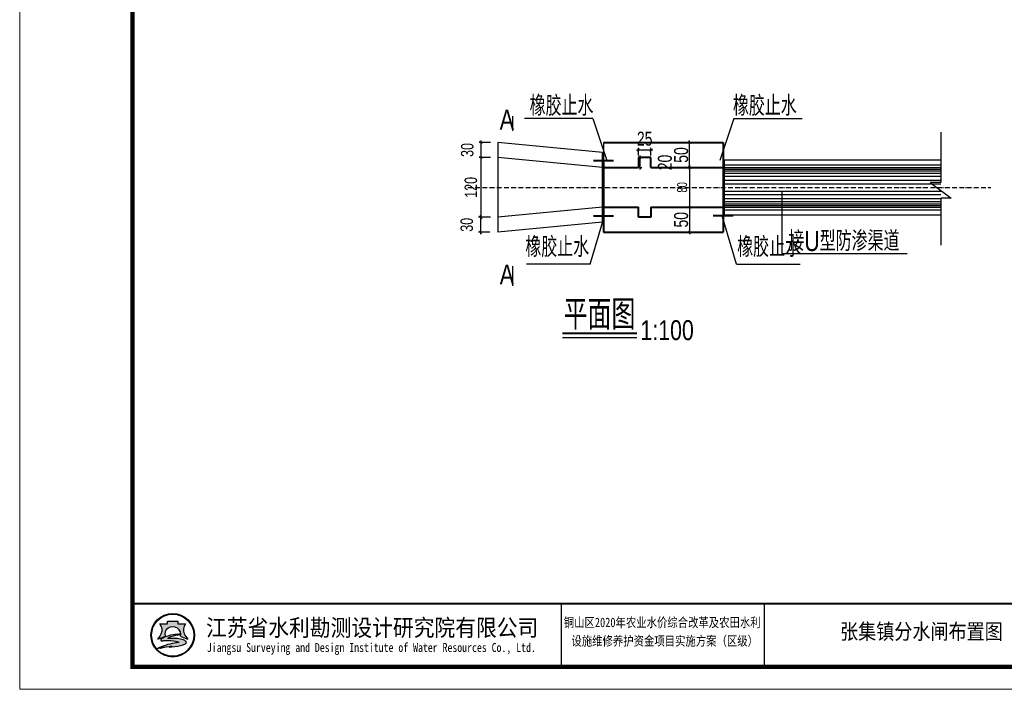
# Model space of a CAD drawing. Header units: millimetres. Extents: x 35103 to 109936, y 5599 to 8287.
# Tile 5 of 11: x 101151 to 103127, y 5599 to 6943. Entities that reach past the tile are written whole.
import ezdxf
from ezdxf.enums import TextEntityAlignment as Align

# ---------------------------------------------------------------- set-up
doc = ezdxf.new("R2010")
doc.units = ezdxf.units.MM
doc.linetypes.add('ACAD_ISO10W100', pattern=[18, 12, -3, 0, -3])
doc.linetypes.add('HIDDENX2', pattern=[19.049999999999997, 12.7, -6.35])
for name, color, linetype, lineweight in [('0虚线', 3, 'HIDDENX2', 20), ('实线', 1, 'Continuous', 40), ('粗线', 1, 'Continuous', 40)]:
    doc.layers.add(name, color=color, linetype=linetype, lineweight=lineweight)
for name, color, linetype in [('中心线', 3, 'ACAD_ISO10W100'), ('文字', 2, 'Continuous'), ('标注', 4, 'Continuous')]:
    doc.layers.add(name, color=color, linetype=linetype)
doc.styles.add('hz-e', font='hztxt_e.shx', dxfattribs={"width": 0.7, "height": 20, "bigfont": 'hztxt.shx'})
doc.styles.add('HZTXT', font='hztxt_e.shx', dxfattribs={"width": 0.75, "bigfont": 'hztxt.shx'})
doc.styles.add('图框', font='仿宋_GB2312.TTF', dxfattribs={"width": 0.8, "height": 4})
doc.styles.add('图框仿宋', font='仿宋_GB2312.TTF', dxfattribs={"width": 0.85})
doc.dimstyles.new('副本 100', dxfattribs={"dimscale": 0, "dimtxt": 20, "dimasz": 5, "dimexe": 5, "dimexo": 5, "dimgap": 5, "dimtad": 1, "dimdec": 0, "dimzin": 0, "dimdsep": 46, "dimtxsty": 'hz-e', "dimblk1": 'ARCHTICK', "dimblk2": 'ARCHTICK', "dimsah": 1, "dimcen": -0.09, "dimdle": 5, "dimclrd": 7, "dimclre": 7, "dimclrt": 7, "dimadec": 1, "dimazin": 0, "dimtfac": 1, "dimtdec": 0, "dimtofl": 0, "dimtmove": 2, "dimatfit": 3, "dimldrblk": 'ARCHTICK', "dimfxl": 0, "dimtolj": 1, "dimtzin": 0, "dimarcsym": 0})
doc.dimstyles.new('副本 STANDARD', dxfattribs={"dimscale": 0, "dimtxt": 25, "dimasz": 10, "dimexe": 4, "dimexo": 4, "dimgap": 3, "dimtad": 1, "dimdec": 0, "dimzin": 0, "dimdsep": 46, "dimtxsty": 'HZTXT', "dimblk1": 'ARCHTICK', "dimblk2": 'ARCHTICK', "dimsah": 1, "dimcen": -0.09, "dimdle": 4, "dimclrd": 7, "dimclre": 7, "dimclrt": 7, "dimadec": 0, "dimazin": 0, "dimtfac": 1, "dimtdec": 0, "dimtofl": 0, "dimtmove": 2, "dimatfit": 3, "dimldrblk": 'ARCHTICK', "dimfxl": 0, "dimtolj": 1, "dimtzin": 0, "dimarcsym": 0})
doc.dimstyles.new('副本100', dxfattribs={"dimscale": 0, "dimtxt": 25, "dimasz": 6.5, "dimexe": 3.5, "dimexo": 15, "dimgap": 7.5, "dimtad": 1, "dimdec": 0, "dimrnd": 1, "dimzin": 0, "dimdsep": 46, "dimtxsty": 'HZTXT', "dimblk1": 'ARCHTICK', "dimblk2": 'ARCHTICK', "dimsah": 1, "dimcen": -0.09, "dimdle": 4, "dimclrd": 7, "dimclre": 7, "dimclrt": 7, "dimadec": 0, "dimazin": 0, "dimtfac": 1, "dimtdec": 0, "dimtofl": 0, "dimtmove": 2, "dimatfit": 3, "dimldrblk": 'ARCHTICK', "dimfxl": 0, "dimtolj": 1, "dimtzin": 0, "dimarcsym": 0})

# ---------------------------------------------------------------- blocks, each defined once
blk = doc.blocks.new('_ArchTick')
at = {"color": 0, "linetype": 'ByBlock', "const_width": 0.15}
blk.add_lwpolyline([(-0.5, -0.5), (0.5, 0.5)], dxfattribs=at)
blk = doc.blocks.new('*D7')
at = {"layer": 'Defpoints', "color": 0, "ltscale": 10}
for p in [(102417.8926492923, 6681.254601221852), (102392.8926492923, 6666.132517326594), (102417.8926492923, 6666.132517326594)]:
    blk.add_point(p, dxfattribs=at)
at = {"layer": '标注', "color": 7, "lineweight": -2, "ltscale": 10}
for p, q in [((102388.8926492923, 6681.254601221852), (102421.8926492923, 6681.254601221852)), ((102392.8926492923, 6670.132517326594), (102392.8926492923, 6685.254601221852)), ((102417.8926492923, 6670.132517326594), (102417.8926492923, 6685.254601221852))]:
    blk.add_line(p, q, dxfattribs=at)
at = {"layer": '标注', "color": 7, "lineweight": -2, "ltscale": 10, "xscale": 6, "yscale": 6, "zscale": 6, "rotation": 180}
blk.add_blockref('_ArchTick', (102392.8926492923, 6681.254601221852), dxfattribs=at)
at = {"layer": '标注', "color": 7, "lineweight": -2, "ltscale": 10, "xscale": 6, "yscale": 6, "zscale": 6}
blk.add_blockref('_ArchTick', (102417.8926492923, 6681.254601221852), dxfattribs=at)
at = {"layer": '标注', "color": 7, "ltscale": 10, "insert": (102405.3926492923, 6703.754601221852), "char_height": 28, "attachment_point": 5, "style": 'HZTXT'}
blk.add_mtext('\\A1;25', dxfattribs=at)
blk = doc.blocks.new('*D8')
at = {"layer": 'Defpoints', "color": 0, "ltscale": 10}
for p in [(102392.8926492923, 6666.13251732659), (102392.8926492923, 6646.13251732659), (102395.484940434, 6646.13251732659)]:
    blk.add_point(p, dxfattribs=at)
at = {"layer": '标注', "color": 7, "lineweight": -2, "ltscale": 10}
for p, q in [((102395.484940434, 6670.13251732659), (102395.484940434, 6642.13251732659)), ((102396.8926492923, 6666.13251732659), (102399.484940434, 6666.13251732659)), ((102396.8926492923, 6646.13251732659), (102399.484940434, 6646.13251732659))]:
    blk.add_line(p, q, dxfattribs=at)
at = {"layer": '标注', "color": 7, "lineweight": -2, "ltscale": 10, "xscale": 6, "yscale": 6, "zscale": 6}
for p, rotation in [((102395.484940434, 6666.13251732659), 90), ((102395.484940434, 6646.13251732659), 270)]:
    blk.add_blockref('_ArchTick', p, dxfattribs=dict(at, rotation=rotation))
at = {"layer": '标注', "color": 7, "ltscale": 10, "insert": (102445.984940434, 6656.132517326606), "char_height": 28, "attachment_point": 5, "rotation": 90, "style": 'HZTXT'}
blk.add_mtext('\\A1;20', dxfattribs=at)
blk = doc.blocks.new('*D9')
at = {"layer": 'Defpoints', "color": 0, "ltscale": 10}
for p in [(102519.9675630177, 6566.132517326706), (102495.6511312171, 6516.132517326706), (102519.9675630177, 6516.132517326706)]:
    blk.add_point(p, dxfattribs=at)
at = {"layer": '标注', "color": 7, "lineweight": -2, "ltscale": 10}
for p, q in [((102515.9675630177, 6566.132517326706), (102491.6511312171, 6566.132517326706)), ((102495.6511312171, 6570.132517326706), (102495.6511312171, 6512.132517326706)), ((102515.9675630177, 6516.132517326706), (102491.6511312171, 6516.132517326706))]:
    blk.add_line(p, q, dxfattribs=at)
at = {"layer": '标注', "color": 7, "lineweight": -2, "ltscale": 10, "xscale": 6, "yscale": 6, "zscale": 6}
for p, rotation in [((102495.6511312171, 6566.132517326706), 90), ((102495.6511312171, 6516.132517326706), 270)]:
    blk.add_blockref('_ArchTick', p, dxfattribs=dict(at, rotation=rotation))
at = {"layer": '标注', "color": 7, "ltscale": 10, "insert": (102478.6511312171, 6541.132517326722), "char_height": 28, "attachment_point": 5, "rotation": 90, "style": 'HZTXT'}
blk.add_mtext('\\A1;50', dxfattribs=at)
blk = doc.blocks.new('*D10')
at = {"layer": 'Defpoints', "color": 0, "ltscale": 10}
for p in [(102495.6511312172, 6696.132517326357), (102525.5974960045, 6696.132517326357), (102524.6677577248, 6646.132517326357)]:
    blk.add_point(p, dxfattribs=at)
at = {"layer": '标注', "color": 7, "lineweight": -2, "ltscale": 10}
for p, q in [((102495.6511312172, 6642.132517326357), (102495.6511312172, 6700.132517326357)), ((102521.5974960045, 6696.132517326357), (102491.6511312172, 6696.132517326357)), ((102520.6677577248, 6646.132517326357), (102491.6511312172, 6646.132517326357))]:
    blk.add_line(p, q, dxfattribs=at)
at = {"layer": '标注', "color": 7, "lineweight": -2, "ltscale": 10, "xscale": 6, "yscale": 6, "zscale": 6}
for p, rotation in [((102495.6511312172, 6696.132517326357), 90), ((102495.6511312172, 6646.132517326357), 270)]:
    blk.add_blockref('_ArchTick', p, dxfattribs=dict(at, rotation=rotation))
at = {"layer": '标注', "color": 7, "ltscale": 10, "insert": (102478.6511312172, 6671.132517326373), "char_height": 28, "attachment_point": 5, "rotation": 90, "style": 'HZTXT'}
blk.add_mtext('\\A1;50', dxfattribs=at)
blk = doc.blocks.new('*D85')
at = {"color": 7, "lineweight": -2, "ltscale": 0.5}
for p, q in [((102465.6511312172, 6646.13251732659), (102500.6511312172, 6646.13251732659)), ((102495.6511312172, 6651.13251732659), (102495.6511312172, 6561.13251732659)), ((102465.6511312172, 6566.13251732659), (102500.6511312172, 6566.13251732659))]:
    blk.add_line(p, q, dxfattribs=at)
at = {"layer": 'Defpoints', "color": 0, "ltscale": 0.5}
for p in [(102411.2175630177, 6646.13251732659), (102411.2175630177, 6566.13251732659), (102495.6511312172, 6566.13251732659)]:
    blk.add_point(p, dxfattribs=at)
at = {"color": 7, "lineweight": -2, "ltscale": 0.5, "xscale": 5, "yscale": 5, "zscale": 5}
for p, rotation in [((102495.6511312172, 6646.13251732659), 90), ((102495.6511312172, 6566.13251732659), 270)]:
    blk.add_blockref('_ArchTick', p, dxfattribs=dict(at, rotation=rotation))
at = {"color": 7, "lineweight": -3, "ltscale": 0.5, "insert": (102480.6511312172, 6606.132517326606), "char_height": 20, "attachment_point": 5, "rotation": 90, "style": 'hz-e'}
blk.add_mtext('\\A1;80', dxfattribs=at)
blk = doc.blocks.new('*D45')
at = {"color": 7, "lineweight": -2, "ltscale": 0.01}
for p, q in [((102076.7417470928, 6700.268074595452), (102076.7417470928, 6662.13251732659)), ((102095.7451747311, 6696.268074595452), (102073.2417470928, 6696.268074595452)), ((102095.7451747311, 6666.13251732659), (102073.2417470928, 6666.13251732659))]:
    blk.add_line(p, q, dxfattribs=at)
at = {"layer": 'Defpoints', "color": 0, "ltscale": 0.01}
for p in [(102110.7451747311, 6696.268074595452), (102076.7417470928, 6666.13251732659), (102110.7451747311, 6666.13251732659)]:
    blk.add_point(p, dxfattribs=at)
at = {"color": 7, "lineweight": -2, "ltscale": 0.01, "xscale": 6.5, "yscale": 6.5, "zscale": 6.5}
for p, rotation in [((102076.7417470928, 6696.268074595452), 90), ((102076.7417470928, 6666.13251732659), 270)]:
    blk.add_blockref('_ArchTick', p, dxfattribs=dict(at, rotation=rotation))
at = {"color": 7, "lineweight": -3, "ltscale": 0.01, "insert": (102049.4917470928, 6681.200295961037), "char_height": 25, "attachment_point": 5, "rotation": 90, "style": 'HZTXT'}
blk.add_mtext('\\A1;30', dxfattribs=at)
blk = doc.blocks.new('*D46')
at = {"color": 7, "lineweight": -2, "ltscale": 0.01}
for p, q in [((102095.7451747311, 6666.13251732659), (102073.2417470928, 6666.13251732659)), ((102076.7417470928, 6670.13251732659), (102076.7417470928, 6542.13251732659)), ((102095.7451747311, 6546.13251732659), (102073.2417470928, 6546.13251732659))]:
    blk.add_line(p, q, dxfattribs=at)
at = {"layer": 'Defpoints', "color": 0, "ltscale": 0.01}
for p in [(102110.7451747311, 6666.13251732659), (102076.7417470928, 6546.13251732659), (102110.7451747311, 6546.13251732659)]:
    blk.add_point(p, dxfattribs=at)
at = {"color": 7, "lineweight": -2, "ltscale": 0.01, "xscale": 6.5, "yscale": 6.5, "zscale": 6.5}
for p, rotation in [((102076.7417470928, 6666.13251732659), 90), ((102076.7417470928, 6546.13251732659), 270)]:
    blk.add_blockref('_ArchTick', p, dxfattribs=dict(at, rotation=rotation))
at = {"color": 7, "lineweight": -3, "ltscale": 0.01, "insert": (102056.7417470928, 6606.132517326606), "char_height": 25, "attachment_point": 5, "rotation": 90, "style": 'HZTXT'}
blk.add_mtext('\\A1;120', dxfattribs=at)
blk = doc.blocks.new('*D47')
at = {"color": 7, "lineweight": -2, "ltscale": 0.01}
for p, q in [((102095.7451747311, 6546.13251732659), (102072.2478865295, 6546.13251732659)), ((102075.7478865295, 6550.13251732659), (102075.7478865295, 6511.902373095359)), ((102094.7513141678, 6515.902373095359), (102072.2478865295, 6515.902373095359))]:
    blk.add_line(p, q, dxfattribs=at)
at = {"layer": 'Defpoints', "color": 0, "ltscale": 0.01}
for p in [(102110.7451747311, 6546.13251732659), (102075.7478865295, 6515.902373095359), (102109.7513141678, 6515.902373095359)]:
    blk.add_point(p, dxfattribs=at)
at = {"color": 7, "lineweight": -2, "ltscale": 0.01, "xscale": 6.5, "yscale": 6.5, "zscale": 6.5}
for p, rotation in [((102075.7478865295, 6546.13251732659), 90), ((102075.7478865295, 6515.902373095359), 270)]:
    blk.add_blockref('_ArchTick', p, dxfattribs=dict(at, rotation=rotation))
at = {"color": 7, "lineweight": -3, "ltscale": 0.01, "insert": (102048.4978865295, 6531.01744521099), "char_height": 25, "attachment_point": 5, "rotation": 90, "style": 'HZTXT'}
blk.add_mtext('\\A1;30', dxfattribs=at)
blk = doc.blocks.new('A$C05D009C4')
h = blk.add_hatch(color=152)
h.dxf.hatch_style = 1
h.paths.add_polyline_path([(38.76634422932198, 12.00000043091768, 1), (29.08865293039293, 12.00000043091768, 1)])
h.paths.add_polyline_path([(38.60348013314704, 12.00000043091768, 1), (29.25151702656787, 12.00000043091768, 1)], flags=16)
h = blk.add_hatch(color=152)
h.dxf.hatch_style = 1
edge = h.paths.add_edge_path()
edge.add_arc((35.80941788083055, 9.575133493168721), 1.461698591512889, 43.31770961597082, 70.37003522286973)
edge.add_arc((34.42980354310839, 5.707128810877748), 5.568375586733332, 70.37003522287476, 84.52854590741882)
edge.add_arc((33.84297116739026, -0.4193505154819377), 11.72289597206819, 84.5285459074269, 95.17746754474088)
edge.add_arc((33.98455820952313, 9.871856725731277), 1.831337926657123, 111.7965680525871, 130.9174013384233, ccw=False)
edge.add_arc((35.88031062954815, 5.131314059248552), 6.936886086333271, 98.84274785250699, 111.79656805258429, ccw=False)
edge.add_arc((36.94667027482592, -1.723119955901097), 13.873772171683, 95.21036804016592, 98.84274785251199, ccw=False)
edge.add_ellipse((33.92749857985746, 12.29239262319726), major_axis=(-1.773815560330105, 0), ratio=0.8776980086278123, start_angle=172.6538623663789, end_angle=176.9129867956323)
edge.add_arc((35.5198629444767, 1.961408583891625), 10.24870363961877, 88.99992913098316, 98.52267106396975)
edge.add_arc((35.12653322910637, 4.586134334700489), 7.594670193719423, 98.5226710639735, 116.8491039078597)
edge.add_arc((32.25213067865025, 10.26438692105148), 1.230336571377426, 116.8491039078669, 139.2900683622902)
edge.add_arc((31.46765470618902, 10.93937932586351), 0.1954369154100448, 139.2900683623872, 263.050638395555)
edge.add_arc((31.6508042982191, 12.44199076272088), 1.70916902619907, 263.0506383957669, 272.136251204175)
edge.add_arc((32.81845198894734, -18.86063921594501), 29.61523112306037, 88.46268833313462, 92.13625120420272, ccw=False)
edge.add_arc((33.47617064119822, 5.646726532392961), 5.099041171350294, 68.07113774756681, 88.46268833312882, ccw=False)
edge.add_arc((37.58583333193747, -10.91731833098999), 21.4080615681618, 95.91294384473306, 98.79521578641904)
edge.add_arc((36.21854744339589, -2.080308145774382), 12.46590188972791, 98.79521578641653, 117.8496747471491)
edge.add_arc((94.71745532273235, -228.4932870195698), 245.9934265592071, 104.7703900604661, 105.15790668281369, ccw=False)
edge.add_line((32.00239593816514, 9.371353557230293), (31.19887532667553, 9.045501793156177))
edge.add_arc((52.56004672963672, -88.12407043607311), 99.48982566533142, 100.90627282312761, 102.39834375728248, ccw=False)
edge.add_line((33.73627840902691, 9.56877043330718), (33.12568101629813, 9.380185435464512))
edge.add_arc((30.81630882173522, 37.972111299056), 28.68503833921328, 274.6177604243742, 279.6944367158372)
edge.add_arc((34.87653799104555, 14.20489724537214), 4.573507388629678, 279.694436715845, 287.6119267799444)
edge.add_arc((35.76080622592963, 11.41934255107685), 1.650966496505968, 287.6119267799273, 311.5140981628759)
edge.add_arc((36.67269599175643, 10.38914956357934), 0.2751610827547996, 311.5140981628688, 403.3177096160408)
edge = h.paths.add_edge_path()
edge.add_arc((38.34861255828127, 13.13700150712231), 2.066422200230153, 138.9741968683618, 204.1180883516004, ccw=False)
edge.add_line((36.78967462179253, 14.493398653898), (35.09257135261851, 14.49339865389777))
edge.add_line((35.09257135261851, 14.49339865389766), (35.09257135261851, 15.08006322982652))
edge.add_line((35.09257135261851, 15.08006322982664), (32.76242580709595, 15.08006322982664))
edge.add_line((32.7624258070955, 15.08006322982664), (32.7624258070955, 14.493398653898))
edge.add_line((32.7624258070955, 14.493398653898), (31.06532253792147, 14.49339865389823))
edge.add_arc((29.50638460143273, 13.13700150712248), 2.066422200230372, -24.118088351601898, 41.0258031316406, ccw=False)
edge.add_arc((27.96985254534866, 13.82490774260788), 3.749914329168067, 314.34412131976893, 335.8819116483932, ccw=False)
edge.add_arc((29.92445522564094, 14.17747483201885), 3.106664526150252, 282.3877277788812, 290.1465811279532)
edge.add_arc((26.86021156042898, 22.52986721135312), 12.00340818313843, 290.1465811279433, 296.6495194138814)
edge.add_ellipse((33.92749857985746, 12.29239262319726), major_axis=(-1.773815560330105, 0), ratio=0.8776980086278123, start_angle=176.9129867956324, end_angle=378.37473811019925, ccw=False)
edge.add_ellipse((33.92749857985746, 12.29239262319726), major_axis=(-1.773815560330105, 0), ratio=0.8776980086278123, start_angle=172.653862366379, end_angle=176.9129867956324, ccw=False)
edge.add_ellipse((33.92749857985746, 12.29239262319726), major_axis=(-1.773815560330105, 0), ratio=0.8776980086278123, start_angle=161.6252618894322, end_angle=172.653862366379, ccw=False)
edge.add_arc((40.9947855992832, 22.52986721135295), 12.00340818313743, 243.3504805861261, 249.853418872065)
edge.add_arc((37.93054193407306, 14.17747483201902), 3.106664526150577, 249.8534188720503, 257.61227222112)
edge.add_arc((39.8851446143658, 13.82490774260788), 3.74991432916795, 204.1180883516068, 225.6558786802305, ccw=False)
at = {"lineweight": 0}
for p, q in [((-9.660525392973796e-07, 4.309176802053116e-07), (-9.660525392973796e-07, 297.000000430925)), ((419.9999990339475, 4.309176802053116e-07), (-9.660525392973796e-07, 4.309176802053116e-07))]:
    blk.add_line(p, q, dxfattribs=at)
for p, q in [((119.9999990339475, 19.00000043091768), (119.9999990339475, 5.000000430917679)), ((164.9999990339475, 19.00000043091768), (164.9999990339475, 5.000000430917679))]:
    blk.add_line(p, q)
at = {"lineweight": 0, "const_width": 1}
blk.add_lwpolyline([(24.99999903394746, 292.000000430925), (414.9999990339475, 292.000000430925), (414.9999990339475, 5.000000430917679), (24.99999903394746, 5.000000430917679)], close=True, dxfattribs=at)
at = {"lineweight": 0, "const_width": 0.4}
blk.add_lwpolyline([(414.9999990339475, 19.00000043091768), (24.99999903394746, 19.00000043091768)], dxfattribs=at)
at = {"color": 152}
for points in [[(32.24412084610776, 11.80161810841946, -0.02838203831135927), (30.9944621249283, 11.26089297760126, -0.03386732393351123), (30.59091593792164, 11.14313889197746, 0.09425397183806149), (31.39241893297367, 12.29262291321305, 0.2921547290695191), (31.06532253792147, 14.49339865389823), (32.7624258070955, 14.493398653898), (32.7624258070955, 15.08006322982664), (35.09257135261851, 15.08006322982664), (35.09257135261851, 14.49339865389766), (36.78967462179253, 14.493398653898, 0.29215472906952), (36.46257822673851, 12.29262291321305, 0.09425397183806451), (37.26408122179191, 11.14313889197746, -0.03386732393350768), (36.86053503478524, 11.26089297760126, -0.02838203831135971), (35.61087631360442, 11.80161810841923)], [(35.69874016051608, 12.20855107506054, 0.04157472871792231), (34.00099750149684, 12.0969388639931, 0.08013502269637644), (31.69645858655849, 11.36209207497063, 0.09823132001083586), (31.31950936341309, 11.06684910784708, 0.599439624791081), (31.4440083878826, 10.74537819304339, 0.03966424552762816), (31.71451524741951, 10.73400959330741, -0.01603031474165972), (33.61296736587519, 10.7439323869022, -0.08921046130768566), (35.38043369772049, 10.37684313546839, 0.01257694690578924), (34.31246967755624, 10.23900910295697, 0.08333285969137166), (30.39505916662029, 8.941746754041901, -0.001690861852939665), (32.00239593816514, 9.371353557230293), (31.19887532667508, 9.045501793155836, -0.006510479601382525), (33.73627840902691, 9.56877043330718), (33.12568101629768, 9.380185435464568, 0.02215480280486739), (35.64668768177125, 9.69670034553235, 0.03456031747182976), (36.26033635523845, 9.845760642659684, 0.1046726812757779), (36.85507394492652, 10.1831109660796, 0.4234638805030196), (36.87289239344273, 10.57792197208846, 0.1185893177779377), (36.30046705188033, 10.95188092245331, 0.06185687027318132), (34.96074712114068, 11.25013391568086, 0.04649815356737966), (32.78508617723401, 11.25571562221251, -0.08362449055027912), (33.30456005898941, 11.57226876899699, -0.05658197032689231), (34.81395098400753, 11.985748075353, -0.01585057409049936), (35.68675431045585, 12.0933255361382)]]:
    blk.add_lwpolyline(points, format="xyb", dxfattribs=at)
for radius in [4.838845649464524, 4.675981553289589]:
    blk.add_circle((33.92749857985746, 12.00000043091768), radius, dxfattribs=at)
blk.add_arc((35.88031062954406, 5.131314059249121), 6.936886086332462, 98.84274785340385, 111.796568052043, dxfattribs=at)
for start_param, end_param in [(2.820892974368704, 6.603884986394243), (3.013378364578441, 3.087714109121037)]:
    blk.add_ellipse((33.92749857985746, 12.29239262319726), major_axis=(-1.773815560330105, 0), ratio=0.8776980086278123, start_param=start_param, end_param=end_param, dxfattribs=at)
at = {"style": '图框'}
for s, height, width, p in [('江苏省水利勘测设计研究院有限公司', 3.75, 0.9, (78.12731828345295, 13.75084632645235)), ('铜山区2020年农业水价综合改革及农田水利 ', 2.105352, 0.8, (142.9967436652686, 14.87314912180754)), ('设施维修养护资金项目实施方案（区级）', 2.105352, 0.8, (142.9855656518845, 10.78126492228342)), ('Jiangsu Surveying and Design Institute of Water Resources Co., Ltd.', 2, 0.8, (77.95519032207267, 9.01340422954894))]:
    blk.add_text(s, height=height, dxfattribs=dict(at, width=width)).set_placement(p, align=Align.MIDDLE)

msp = doc.modelspace()

# ---------------------------------------------------------------- linework, layer by layer
at = {"lineweight": -3, "ltscale": 0.5}
for p, q in [((102301.6602705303, 6744.106449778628), (102164.5277004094, 6744.106449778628)), ((102301.6602705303, 6744.106449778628), (102329.635408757, 6660.162413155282)), ((102584.1250280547, 6744.106449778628), (102556.149889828, 6660.162413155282)), ((102584.1250280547, 6744.106449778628), (102721.2575981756, 6744.106449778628)), ((102564.8926492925, 6661.132517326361), (102564.8926492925, 6551.132517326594)), ((102564.8926492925, 6661.132517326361), (102999.5677816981, 6661.132517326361)), ((102564.8926492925, 6646.132517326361), (102999.5677816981, 6646.132517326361)), ((102564.8926492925, 6642.752168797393), (102999.5677816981, 6642.752168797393)), ((102564.8926492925, 6639.100377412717), (102999.5677816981, 6639.100377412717)), ((102564.8926492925, 6634.701045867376), (102999.5677816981, 6634.701045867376)), ((102564.8926492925, 6628.392473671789), (102999.5677816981, 6628.392473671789)), ((102564.8926492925, 6620.756793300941), (102999.5677816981, 6620.756793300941)), ((102564.8926492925, 6613.535273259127), (102999.5677816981, 6613.535273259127)), ((102564.8926492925, 6598.729761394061), (102999.5677816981, 6598.729761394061)), ((102564.8926492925, 6591.508241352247), (102999.5677816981, 6591.508241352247)), ((102564.8926492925, 6583.872560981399), (102999.5677816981, 6583.872560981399)), ((102564.8926492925, 6577.563988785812), (102999.5677816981, 6577.563988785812)), ((102564.8926492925, 6573.164657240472), (102999.5677816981, 6573.164657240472)), ((102564.8926492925, 6569.512865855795), (102999.5677816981, 6569.512865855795)), ((102564.8926492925, 6566.132517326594), (102999.5677816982, 6566.132517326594)), ((102296.1604437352, 6452.188480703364), (102325.0671394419, 6549.260804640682)), ((102589.6248548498, 6452.188480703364), (102560.718159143, 6549.260804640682)), ((102564.8926492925, 6551.132517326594), (102999.5677816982, 6551.132517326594)), ((102296.1604437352, 6452.188480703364), (102168.2892307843, 6452.188480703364)), ((102589.6248548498, 6452.188480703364), (102717.4960678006, 6452.188480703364))]:
    msp.add_line(p, q, dxfattribs=at)
at = {"ltscale": 0.01}
for p, q in [((102999.5677816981, 6716.860897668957), (102999.5677816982, 6615.72284644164)), ((102999.643026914, 6615.72284644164), (102978.2964640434, 6615.72284644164)), ((102978.2964640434, 6615.72284644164), (103020.6886089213, 6584.620951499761)), ((102999.5677816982, 6584.620951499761), (102999.5677816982, 6490.376616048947)), ((103020.6886089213, 6584.620951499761), (102999.643026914, 6584.620951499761))]:
    msp.add_line(p, q, dxfattribs=at)
at = {"lineweight": -3, "ltscale": 0.01}
for p, q in [((102680.6873872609, 6598.729761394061), (102680.6873872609, 6473.532901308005)), ((102680.6873872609, 6473.532901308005), (102932.1722965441, 6473.532901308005))]:
    msp.add_line(p, q, dxfattribs=at)
msp.add_line((102240.7284529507, 6304.775957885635), (102389.9340251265, 6304.775957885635))
at = {"layer": '0虚线', "lineweight": -3, "ltscale": 0.1}
for p, q in [((102564.8926492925, 6651.132517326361), (102999.5677816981, 6651.132517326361)), ((102564.8926492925, 6561.132517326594), (102999.5677816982, 6561.132517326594))]:
    msp.add_line(p, q, dxfattribs=at)
at = {"layer": '中心线', "ltscale": 0.8}
msp.add_line((102050.7866689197, 6606.132517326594), (103100.2365119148, 6606.132517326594), dxfattribs=at)
at = {"layer": '实线', "lineweight": -2}
for p, q in [((102140.4882813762, 6748.878917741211), (102140.4882813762, 6719.528421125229)), ((102320.8926492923, 6676.268074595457), (102110.7451747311, 6696.268074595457)), ((102110.7451747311, 6696.268074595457), (102110.7451747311, 6515.996960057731)), ((102322.8926492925, 6696.132517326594), (102322.8926492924, 6546.132517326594)), ((102320.8926492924, 6646.132517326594), (102110.7451747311, 6666.132517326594)), ((102320.8926492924, 6566.132517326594), (102110.7451747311, 6546.132517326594)), ((102320.8926492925, 6535.996960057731), (102110.7451747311, 6515.996960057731)), ((102140.4882813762, 6447.944594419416), (102140.4882813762, 6408.594097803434))]:
    msp.add_line(p, q, dxfattribs=at)
at = {"layer": '实线'}
for p, q in [((102322.8926492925, 6696.132517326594), (102562.8926492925, 6696.132517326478)), ((102562.8926492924, 6696.132517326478), (102562.8926492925, 6516.132517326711)), ((102320.8926492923, 6676.268074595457), (102320.8926492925, 6535.996960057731)), ((102417.8926492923, 6666.132517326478), (102392.8926492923, 6666.132517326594)), ((102392.8926492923, 6666.132517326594), (102392.8926492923, 6646.132517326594)), ((102417.8926492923, 6646.132517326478), (102417.8926492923, 6666.132517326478)), ((102322.8926492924, 6656.132517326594), (102322.8926492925, 6516.132517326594)), ((102322.8926492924, 6646.132517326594), (102392.8926492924, 6646.132517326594)), ((102417.8926492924, 6646.132517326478), (102562.8926492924, 6646.132517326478)), ((102322.8926492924, 6566.132517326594), (102392.8926492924, 6566.132517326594)), ((102392.8926492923, 6546.132517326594), (102392.8926492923, 6566.132517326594)), ((102417.8926492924, 6566.132517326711), (102562.8926492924, 6566.132517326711)), ((102417.8926492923, 6566.132517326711), (102417.8926492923, 6546.132517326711)), ((102417.8926492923, 6546.132517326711), (102392.8926492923, 6546.132517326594)), ((102322.8926492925, 6516.132517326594), (102562.8926492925, 6516.132517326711))]:
    msp.add_line(p, q, dxfattribs=at)
at = {"layer": '粗线', "ltscale": 0.01}
msp.add_line((102562.8926492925, 6686.132517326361), (102562.8926492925, 6526.132517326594), dxfattribs=at)
at = {"layer": '粗线'}
for p, q in [((102302.8926448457, 6660.162413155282), (102342.8926448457, 6660.162413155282)), ((102302.8926448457, 6549.260804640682), (102342.8926448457, 6549.260804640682)), ((102582.8926537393, 6549.260804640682), (102542.8926537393, 6549.260804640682)), ((102240.7284529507, 6313.300897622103), (102389.9340251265, 6313.300897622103))]:
    msp.add_line(p, q, dxfattribs=at)

# ---------------------------------------------------------------- block references
at = {"xscale": 9.051428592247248, "yscale": 9.051428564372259, "zscale": 9.051428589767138}
msp.add_blockref('A$C05D009C4', (101151.3897551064, 5598.59635312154), dxfattribs=at)

# ---------------------------------------------------------------- texts
at = {"style": '图框仿宋', "width": 0.85}
msp.add_text('张集镇分水闸布置图', height=31.2817371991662, dxfattribs=at).set_placement((102960.6809123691, 5714.679412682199), align=Align.MIDDLE_CENTER)
at = {"layer": '文字', "style": 'HZTXT', "width": 0.8}
for s, height, p in [('橡胶止水', 39.99999999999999, (102174.5719295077, 6749.895937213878)), ('橡胶止水', 39.99999999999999, (102582.4574635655, 6749.895937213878)), ('A', 39.99999999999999, (102114.5801724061, 6722.21711943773)), ('接U型防渗渠道', 39.99999999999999, (102693.7097668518, 6478.334452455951)), ('橡胶止水', 39.99999999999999, (102166.0031813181, 6466.37237728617)), ('橡胶止水', 39.99999999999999, (102591.026211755, 6466.37237728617)), ('A', 39.99999999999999, (102114.5801724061, 6411.282796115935)), ('平面图', 60, (102242.7282708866, 6320.604600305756)), ('1:100', 40, (102396.9015502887, 6299.529504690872))]:
    msp.add_text(s, height=height, dxfattribs=at).set_placement(p)

# ---------------------------------------------------------------- dimensions: what is measured, and where the dimension line sits
at = {"lineweight": -3, "ltscale": 0.01}
for base, p1, p2, picture, middle in [((102076.7417470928, 6666.13251732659), (102110.7451747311, 6696.268074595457), (102110.7451747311, 6666.132517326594), '*D45', (102049.4917470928, 6681.200295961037)), ((102076.7417470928, 6546.13251732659), (102110.7451747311, 6666.132517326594), (102110.7451747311, 6546.132517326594), '*D46', (102056.7417470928, 6606.132517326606)), ((102075.7478865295, 6515.902373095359), (102110.7451747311, 6546.132517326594), (102109.7513141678, 6515.902373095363), '*D47', (102048.4978865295, 6531.01744521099))]:
    dim = msp.add_linear_dim(base=base, p1=p1, p2=p2, angle=90, dimstyle='副本100', override={"dimscale": 1, "dimfxl": 1.75}, dxfattribs=at)
    dim.commit()
    dim.dimension.update_dxf_attribs({"geometry": picture, "text_midpoint": middle})
at = {"lineweight": -3, "ltscale": 0.5}
dim = msp.add_linear_dim(base=(102495.6511312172, 6566.13251732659), p1=(102411.2175630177, 6646.132517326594), p2=(102411.2175630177, 6566.132517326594), angle=90, dimstyle='副本 100', override={"dimscale": 1, "dimfxl": 30, "dimfxlon": 1}, dxfattribs=at)
dim.commit()
dim.dimension.update_dxf_attribs({"geometry": '*D85', "text_midpoint": (102480.6511312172, 6606.132517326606)})
at = {"layer": '标注', "ltscale": 10}
for base, p1, p2, angle, picture, middle in [((102417.8926492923, 6681.254601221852), (102392.8926492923, 6666.132517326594), (102417.8926492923, 6666.132517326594), 180, '*D7', (102405.3926492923, 6703.754601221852)), ((102495.6511312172, 6696.132517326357), (102524.6677577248, 6646.132517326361), (102525.5974960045, 6696.132517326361), 90, '*D10', (102478.6511312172, 6671.132517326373)), ((102395.484940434, 6646.13251732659), (102392.8926492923, 6666.132517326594), (102392.8926492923, 6646.132517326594), 90, '*D8', (102445.984940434, 6656.132517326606)), ((102495.6511312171, 6516.132517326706), (102519.9675630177, 6566.132517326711), (102519.9675630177, 6516.132517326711), 90, '*D9', (102478.6511312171, 6541.132517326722))]:
    dim = msp.add_linear_dim(base=base, p1=p1, p2=p2, angle=angle, dimstyle='副本 STANDARD', override={"dimscale": 1, "dimtxt": 28, "dimasz": 6}, dxfattribs=at)
    dim.commit()
    dim.dimension.update_dxf_attribs({"geometry": picture, "text_midpoint": middle})

doc.saveas('drawing.dxf')
